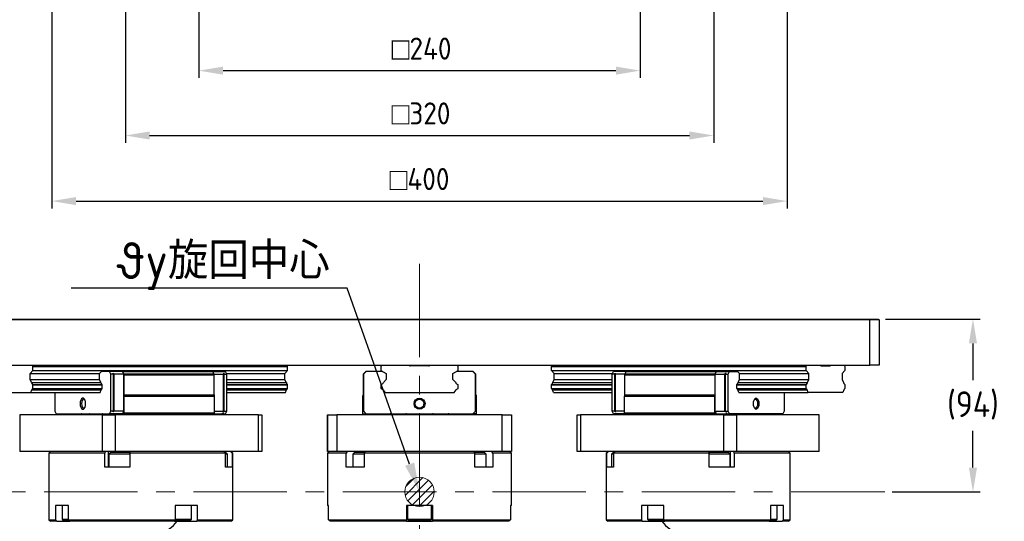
# Model space of a CAD drawing. Header units: millimetres. Extents: x -4576 to 39809, y -642 to 77172.
# Tile 12 of 42: x 284 to 418, y 32 to 100. Entities that reach past the tile are written whole.
import ezdxf
from ezdxf import colors
from ezdxf.entities.mleader import LeaderData, LeaderLine
from ezdxf.math import Vec2, Vec3

# ---------------------------------------------------------------- set-up
doc = ezdxf.new("R2010")
doc.units = ezdxf.units.MM
doc.header["$PDSIZE"] = -1
doc.linetypes.add('CENTERX2', pattern=[20.32, 12.7, -2.54, 2.54, -2.54])
doc.layers.add('AM_5', color=3, linetype='Continuous', lineweight=25)
doc.styles.add('ACISOGDT', font='isocp.shx')
doc.styles.add('SLDTEXTSTYLE1', font='isocp.shx')
doc.styles.get("Standard").update_dxf_attribs({"font": 'isocp.shx', "height": 5})
doc.dimstyles.new('ISO-25$0', dxfattribs={"dimtxt": 4.5, "dimasz": 2.5, "dimexe": 1.25, "dimexo": 0.625, "dimtad": 1, "dimlfac": 4, "dimtxsty": 'ACISOGDT', "dimcen": 2.5, "dimadec": 0, "dimazin": 0, "dimtfac": 1, "dimtmove": 0, "dimatfit": 3, "dimfxl": 1, "dimarcsym": 0})

# ---------------------------------------------------------------- blocks, each defined once
blk = doc.blocks.new('SW_HATCH_9')
at = {"color": 0, "linetype": 'Continuous', "lineweight": 18}
for p, q in [((1.2, 0.08), (-1.21, -2.33)), ((0, 0), (-1.13, -1.13)), ((1.96, -0.28), (-0.85, -3.09)), ((2.48, -0.89), (-0.24, -3.61)), ((2.73, -1.76), (0.63, -3.86))]:
    blk.add_line(p, q, dxfattribs=at)
blk = doc.blocks.new('*D55')
at = {"layer": 'AM_5', "color": 0, "lineweight": -2, "transparency": 16777216}
for p, q in [((402.1, 59.68), (414.98, 59.68)), ((413.98, 56.37), (413.98, 51.38)), ((413.98, 39.48), (413.98, 44.48)), ((402.98, 36.18), (414.98, 36.18))]:
    blk.add_line(p, q, dxfattribs=at)
at = {"layer": 'AM_5', "color": 0, "transparency": 16777216}
for points in [[(413.43, 56.37), (414.53, 56.37), (413.98, 59.68)], [(413.43, 39.48), (414.53, 39.48), (413.98, 36.18)]]:
    blk.add_solid(points, dxfattribs=at)
at = {"layer": 'Defpoints', "color": 0, "transparency": 16777216}
for p in [(401.1, 59.68), (413.98, 59.68), (401.98, 36.18)]:
    blk.add_point(p, dxfattribs=at)
at = {"layer": 'AM_5', "color": 0, "transparency": 16777216, "insert": (413.98, 47.93), "char_height": 3.5, "attachment_point": 5, "style": 'ACISOGDT'}
blk.add_mtext('(94)', dxfattribs=at)
blk = doc.blocks.new('*D57')
at = {"layer": 'AM_5', "color": 0, "lineweight": -2, "transparency": 16777216}
for p, q in [((298.73, 141.66), (298.73, 83.64)), ((378.73, 141.66), (378.73, 83.64)), ((302.03, 84.64), (375.43, 84.64))]:
    blk.add_line(p, q, dxfattribs=at)
at = {"layer": 'AM_5', "color": 0, "transparency": 16777216}
for points in [[(302.03, 85.19), (302.03, 84.09), (298.73, 84.64)], [(375.43, 85.19), (375.43, 84.09), (378.73, 84.64)]]:
    blk.add_solid(points, dxfattribs=at)
at = {"layer": 'Defpoints', "color": 0, "transparency": 16777216}
for p in [(298.73, 142.66), (378.73, 142.66), (378.73, 84.64)]:
    blk.add_point(p, dxfattribs=at)
at = {"layer": 'AM_5', "color": 0, "transparency": 16777216, "insert": (338.93, 87.64), "char_height": 3, "attachment_point": 5, "style": 'SLDTEXTSTYLE1'}
blk.add_mtext('{\\Fisocp|c178;{\\Famgdt|c0;o}320}', dxfattribs=at)
blk = doc.blocks.new('*D58')
at = {"layer": 'AM_5', "color": 0, "lineweight": -2, "transparency": 16777216}
for p, q in [((308.73, 151.66), (308.73, 92.46)), ((368.73, 151.66), (368.73, 92.46)), ((312.03, 93.46), (365.43, 93.46))]:
    blk.add_line(p, q, dxfattribs=at)
at = {"layer": 'AM_5', "color": 0, "transparency": 16777216}
for points in [[(312.03, 94.01), (312.03, 92.91), (308.73, 93.46)], [(365.43, 94.01), (365.43, 92.91), (368.73, 93.46)]]:
    blk.add_solid(points, dxfattribs=at)
at = {"layer": 'Defpoints', "color": 0, "transparency": 16777216}
for p in [(308.73, 152.66), (368.73, 152.66), (368.73, 93.46)]:
    blk.add_point(p, dxfattribs=at)
at = {"layer": 'AM_5', "color": 0, "transparency": 16777216, "insert": (339.01, 96.46), "char_height": 3, "attachment_point": 5, "style": 'SLDTEXTSTYLE1'}
blk.add_mtext('{\\Fisocp|c178;{\\Famgdt|c0;o}240}', dxfattribs=at)
blk = doc.blocks.new('*D60')
at = {"layer": 'AM_5', "color": 0, "lineweight": -2, "transparency": 16777216}
for p, q in [((288.73, 131.66), (288.73, 74.72)), ((388.73, 131.66), (388.73, 74.72)), ((292.03, 75.72), (385.43, 75.72))]:
    blk.add_line(p, q, dxfattribs=at)
at = {"layer": 'AM_5', "color": 0, "transparency": 16777216}
for points in [[(292.03, 76.27), (292.03, 75.17), (288.73, 75.72)], [(385.43, 76.27), (385.43, 75.17), (388.73, 75.72)]]:
    blk.add_solid(points, dxfattribs=at)
at = {"layer": 'Defpoints', "color": 0, "transparency": 16777216}
for p in [(288.73, 132.66), (388.73, 132.66), (388.73, 75.72)]:
    blk.add_point(p, dxfattribs=at)
at = {"layer": 'AM_5', "color": 0, "transparency": 16777216, "insert": (338.73, 78.72), "char_height": 3, "attachment_point": 5, "style": 'SLDTEXTSTYLE1'}
blk.add_mtext('{\\Fisocp|c178;{\\Famgdt|c0;o}400}', dxfattribs=at)

msp = doc.modelspace()

# ---------------------------------------------------------------- linework, layer by layer
at = {"color": 7, "linetype": 'CENTERX2', "lineweight": 18}
for p, q in [((338.73, 67.194), (338.73, -37.069)), ((401.98, 36.176), (275.48, 36.176))]:
    msp.add_line(p, q, dxfattribs=at)
at = {"color": 7, "linetype": 'Continuous', "lineweight": 25}
for p, q in [((399.98, 59.551), (277.48, 59.551)), ((277.532, 59.676), (399.928, 59.676)), ((399.928, 59.676), (399.98, 59.551)), ((399.928, 59.676), (401.105, 59.676)), ((399.98, 53.426), (399.98, 59.551)), ((401.23, 59.551), (399.98, 59.551)), ((401.105, 59.676), (401.23, 59.551)), ((401.23, 59.551), (401.23, 53.426)), ((277.48, 53.426), (399.98, 53.426)), ((285.783, 52.263), (286.146, 52.681)), ((285.783, 51.466), (285.783, 52.263)), ((285.783, 52.263), (295.223, 52.263)), ((286.146, 53.239), (286.052, 53.426)), ((286.146, 52.681), (286.146, 53.239)), ((286.146, 53.239), (320.787, 53.239)), ((286.146, 52.681), (320.787, 52.681)), ((295.223, 52.263), (295.473, 52.551)), ((295.223, 51.466), (295.223, 52.263)), ((296.586, 52.551), (295.473, 52.551)), ((296.773, 52.176), (296.586, 52.551)), ((298.339, 52.551), (296.586, 52.551)), ((297.057, 52.301), (297.228, 52.176)), ((297.119, 52.176), (297.057, 52.301)), ((298.527, 52.176), (298.339, 52.551)), ((298.364, 52.551), (298.339, 52.551)), ((298.515, 52.25), (298.364, 52.551)), ((298.364, 52.551), (310.619, 52.551)), ((298.515, 52.25), (310.769, 52.25)), ((310.769, 52.25), (310.619, 52.551)), ((310.619, 52.551), (312.347, 52.551)), ((312.126, 52.301), (312.08, 52.176)), ((312.188, 52.176), (312.126, 52.301)), ((312.126, 47.051), (312.126, 52.301)), ((312.535, 52.176), (312.347, 52.551)), ((312.491, 52.263), (320.424, 52.263)), ((320.424, 52.263), (320.787, 52.681)), ((320.424, 51.466), (320.424, 52.263)), ((320.787, 53.239), (320.693, 53.426)), ((320.787, 52.681), (320.787, 53.239)), ((331.48, 52.551), (331.105, 52.176)), ((331.48, 52.551), (331.105, 52.176)), ((331.23, 52.301), (331.105, 52.176)), ((331.43, 52.551), (331.128, 52.25)), ((331.43, 52.551), (331.128, 52.25)), ((331.128, 52.25), (331.128, 52.25)), ((331.48, 52.551), (331.43, 52.551)), ((331.43, 52.551), (331.43, 52.551)), ((333.705, 52.551), (331.48, 52.551)), ((331.48, 52.551), (331.48, 52.551)), ((333.667, 53.426), (333.48, 53.239)), ((333.667, 53.426), (333.48, 53.239)), ((333.48, 53.239), (333.48, 52.681)), ((333.48, 53.239), (333.48, 53.239)), ((333.48, 53.239), (333.48, 52.681)), ((333.48, 52.681), (334.205, 52.263)), ((333.48, 52.681), (333.48, 52.681)), ((333.48, 52.681), (333.705, 52.551)), ((333.667, 53.426), (333.667, 53.426)), ((334.205, 52.263), (334.205, 51.466)), ((334.205, 52.263), (334.205, 52.263)), ((339.981, 53.301), (337.479, 53.301)), ((337.479, 53.301), (337.479, 53.301)), ((340.106, 53.426), (340.106, 53.426)), ((343.255, 52.263), (343.98, 52.681)), ((343.255, 51.466), (343.255, 52.263)), ((345.98, 52.551), (343.755, 52.551)), ((343.98, 53.239), (343.792, 53.426)), ((343.98, 52.681), (343.98, 53.239)), ((346.355, 52.176), (345.98, 52.551)), ((346.03, 52.551), (345.98, 52.551)), ((346.332, 52.25), (346.03, 52.551)), ((356.673, 53.239), (356.767, 53.426)), ((356.673, 53.239), (391.314, 53.239)), ((356.673, 52.681), (356.673, 53.239)), ((356.673, 52.681), (391.314, 52.681)), ((357.036, 52.263), (356.673, 52.681)), ((357.036, 52.263), (364.969, 52.263)), ((357.036, 51.466), (357.036, 52.263)), ((364.925, 52.176), (365.113, 52.551)), ((366.841, 52.551), (365.113, 52.551)), ((365.272, 52.176), (365.334, 52.301)), ((365.334, 52.301), (365.38, 52.176)), ((365.334, 47.051), (365.334, 52.301)), ((366.691, 52.25), (366.841, 52.551)), ((366.691, 52.25), (378.945, 52.25)), ((366.841, 52.551), (379.096, 52.551)), ((378.933, 52.176), (379.121, 52.551)), ((378.945, 52.25), (379.096, 52.551)), ((379.096, 52.551), (379.121, 52.551)), ((379.121, 52.551), (380.874, 52.551)), ((380.403, 52.301), (380.232, 52.176)), ((380.341, 52.176), (380.403, 52.301)), ((380.687, 52.176), (380.874, 52.551)), ((380.874, 52.551), (381.987, 52.551)), ((382.237, 52.263), (381.987, 52.551)), ((382.237, 52.263), (391.677, 52.263)), ((382.237, 51.466), (382.237, 52.263)), ((391.314, 53.239), (391.408, 53.426)), ((391.314, 52.681), (391.314, 53.239)), ((391.677, 52.263), (391.314, 52.681)), ((391.677, 51.466), (391.677, 52.263)), ((393.314, 53.301), (394.564, 53.301)), ((396.564, 52.681), (396.202, 52.263)), ((396.202, 52.263), (396.202, 51.466)), ((396.47, 53.426), (396.564, 53.239)), ((396.564, 53.239), (396.564, 52.681)), ((401.23, 53.426), (399.98, 53.426)), ((285.979, 51.074), (285.783, 51.466)), ((285.783, 51.466), (295.223, 51.466)), ((285.979, 51.074), (295.419, 51.074)), ((295.419, 51.074), (295.223, 51.466)), ((296.773, 47.176), (296.773, 52.176)), ((297.119, 52.176), (296.773, 52.176)), ((297.119, 47.176), (297.119, 52.176)), ((298.527, 52.176), (297.228, 52.176)), ((297.228, 47.176), (297.228, 52.176)), ((298.527, 47.176), (298.527, 52.176)), ((298.552, 49.39), (298.552, 52.073)), ((298.552, 52.073), (310.806, 52.073)), ((310.795, 52.176), (312.08, 52.176)), ((310.806, 49.39), (310.806, 52.073)), ((312.08, 47.176), (312.08, 52.176)), ((312.188, 52.176), (312.535, 52.176)), ((312.188, 47.176), (312.188, 52.176)), ((312.535, 47.176), (312.535, 52.176)), ((312.535, 51.466), (320.424, 51.466)), ((312.535, 51.074), (320.62, 51.074)), ((320.62, 51.074), (320.424, 51.466)), ((331.055, 52.073), (331.055, 49.39)), ((331.055, 52.073), (331.055, 52.073)), ((331.055, 52.073), (331.055, 49.39)), ((331.105, 52.176), (331.105, 47.176)), ((331.105, 52.176), (331.105, 52.176)), ((331.105, 52.176), (331.105, 52.176)), ((331.105, 47.176), (331.105, 52.176)), ((334.205, 51.466), (333.813, 51.074)), ((333.813, 51.074), (333.813, 51.074)), ((334.205, 51.466), (334.205, 51.466)), ((343.647, 51.074), (343.255, 51.466)), ((346.355, 47.176), (346.355, 52.176)), ((346.405, 49.39), (346.405, 52.073)), ((356.84, 51.074), (357.036, 51.466)), ((356.84, 51.074), (364.925, 51.074)), ((357.036, 51.466), (364.925, 51.466)), ((365.272, 52.176), (364.925, 52.176)), ((364.925, 47.176), (364.925, 52.176)), ((365.272, 47.176), (365.272, 52.176)), ((366.665, 52.176), (365.38, 52.176)), ((365.38, 47.176), (365.38, 52.176)), ((366.654, 52.073), (378.908, 52.073)), ((366.654, 49.39), (366.654, 52.073)), ((378.908, 49.39), (378.908, 52.073)), ((378.933, 52.176), (380.232, 52.176)), ((378.933, 47.176), (378.933, 52.176)), ((380.232, 47.176), (380.232, 52.176)), ((380.341, 52.176), (380.687, 52.176)), ((380.341, 47.176), (380.341, 52.176)), ((380.687, 47.176), (380.687, 52.176)), ((382.041, 51.074), (382.237, 51.466)), ((382.041, 51.074), (391.481, 51.074)), ((382.237, 51.466), (391.677, 51.466)), ((391.481, 51.074), (391.677, 51.466)), ((396.202, 51.466), (396.398, 51.074)), ((281.176, 49.676), (285.866, 49.676)), ((285.866, 49.676), (286.014, 50.057)), ((285.866, 49.676), (295.306, 49.676)), ((286.014, 50.057), (295.454, 50.057)), ((286.068, 50.15), (286.146, 50.236)), ((286.068, 50.15), (295.508, 50.15)), ((286.146, 50.741), (286.122, 50.789)), ((286.122, 50.789), (295.562, 50.789)), ((286.146, 50.236), (286.146, 50.741)), ((286.146, 50.741), (295.586, 50.741)), ((286.146, 50.236), (295.586, 50.236)), ((289.148, 49.676), (289.148, 47.176)), ((295.306, 49.676), (295.454, 50.057)), ((295.508, 50.15), (295.586, 50.236)), ((295.586, 50.741), (295.562, 50.789)), ((295.586, 50.236), (295.586, 50.741)), ((312.535, 50.789), (320.763, 50.789)), ((312.535, 50.741), (320.787, 50.741)), ((312.535, 50.236), (320.787, 50.236)), ((312.535, 50.15), (320.709, 50.15)), ((312.535, 50.057), (320.655, 50.057)), ((312.535, 49.676), (320.507, 49.676)), ((320.507, 49.676), (320.655, 50.057)), ((320.709, 50.15), (320.787, 50.236)), ((320.787, 50.741), (320.763, 50.789)), ((320.787, 50.236), (320.787, 50.741)), ((333.527, 50.789), (333.48, 50.741)), ((333.48, 50.741), (333.48, 50.236)), ((333.48, 50.741), (333.48, 50.741)), ((333.48, 50.236), (333.636, 50.15)), ((333.48, 50.236), (333.48, 50.236)), ((333.527, 50.789), (333.527, 50.789)), ((333.636, 50.15), (333.636, 50.15)), ((333.744, 50.057), (334.04, 49.676)), ((333.744, 50.057), (333.744, 50.057)), ((334.04, 49.676), (343.42, 49.676)), ((334.04, 49.676), (334.04, 49.676)), ((343.42, 49.676), (343.716, 50.057)), ((343.824, 50.15), (343.98, 50.236)), ((343.98, 50.741), (343.933, 50.789)), ((343.98, 50.236), (343.98, 50.741)), ((356.673, 50.741), (356.697, 50.789)), ((356.673, 50.741), (364.925, 50.741)), ((356.673, 50.236), (356.673, 50.741)), ((356.673, 50.236), (364.925, 50.236)), ((356.751, 50.15), (356.673, 50.236)), ((356.697, 50.789), (364.925, 50.789)), ((356.751, 50.15), (364.925, 50.15)), ((356.953, 49.676), (356.805, 50.057)), ((356.805, 50.057), (364.925, 50.057)), ((356.953, 49.676), (364.925, 49.676)), ((381.874, 50.741), (381.898, 50.789)), ((381.874, 50.741), (391.314, 50.741)), ((381.874, 50.236), (381.874, 50.741)), ((381.874, 50.236), (391.314, 50.236)), ((381.952, 50.15), (381.874, 50.236)), ((381.898, 50.789), (391.338, 50.789)), ((381.952, 50.15), (391.392, 50.15)), ((382.154, 49.676), (382.006, 50.057)), ((382.006, 50.057), (391.446, 50.057)), ((382.154, 49.676), (391.594, 49.676)), ((388.312, 49.676), (388.312, 47.176)), ((391.314, 50.741), (391.338, 50.789)), ((391.314, 50.236), (391.314, 50.741)), ((391.392, 50.15), (391.314, 50.236)), ((391.594, 49.676), (391.446, 50.057)), ((396.284, 49.676), (391.594, 49.676)), ((396.432, 50.057), (396.284, 49.676)), ((396.564, 50.236), (396.486, 50.15)), ((396.54, 50.789), (396.564, 50.741)), ((396.564, 50.741), (396.564, 50.236)), ((298.552, 49.39), (310.806, 49.39)), ((298.589, 49.176), (298.564, 49.282)), ((298.564, 49.282), (310.818, 49.282)), ((298.589, 46.905), (298.589, 49.176)), ((298.589, 49.176), (310.844, 49.176)), ((310.844, 49.176), (310.818, 49.282)), ((310.844, 46.905), (310.844, 49.176)), ((331.031, 49.282), (330.98, 49.176)), ((331.031, 49.282), (330.98, 49.176)), ((330.98, 49.176), (330.98, 46.905)), ((330.98, 49.176), (330.98, 49.176)), ((330.98, 49.176), (330.98, 46.905)), ((331.031, 49.282), (331.031, 49.282)), ((331.055, 49.39), (331.055, 49.39)), ((346.48, 49.176), (346.429, 49.282)), ((346.48, 46.905), (346.48, 49.176)), ((366.616, 49.176), (366.642, 49.282)), ((366.616, 49.176), (378.871, 49.176)), ((366.616, 46.905), (366.616, 49.176)), ((366.642, 49.282), (378.896, 49.282)), ((366.654, 49.39), (378.908, 49.39)), ((378.871, 49.176), (378.896, 49.282)), ((378.871, 46.905), (378.871, 49.176)), ((289.148, 47.176), (289.336, 46.801)), ((296.586, 46.801), (296.773, 47.176)), ((297.119, 47.176), (296.773, 47.176)), ((296.932, 46.801), (296.994, 46.926)), ((296.994, 46.926), (297.04, 46.801)), ((297.057, 47.051), (297.119, 47.176)), ((297.228, 47.176), (297.057, 47.051)), ((298.527, 47.176), (297.228, 47.176)), ((298.339, 46.801), (298.527, 47.176)), ((298.589, 46.905), (310.844, 46.905)), ((310.844, 47.176), (312.08, 47.176)), ((312.063, 46.926), (311.893, 46.801)), ((312.001, 46.801), (312.063, 46.926)), ((312.08, 47.176), (312.126, 47.051)), ((312.126, 47.051), (312.188, 47.176)), ((312.188, 47.176), (312.535, 47.176)), ((312.347, 46.801), (312.535, 47.176)), ((330.98, 46.905), (330.98, 46.905)), ((331.105, 47.176), (331.48, 46.801)), ((331.105, 47.176), (331.105, 47.176)), ((331.105, 47.176), (331.48, 46.801)), ((331.105, 47.176), (331.105, 47.176)), ((331.23, 47.051), (331.105, 47.176)), ((331.355, 46.926), (331.48, 46.801)), ((345.98, 46.801), (346.355, 47.176)), ((365.113, 46.801), (364.925, 47.176)), ((365.272, 47.176), (364.925, 47.176)), ((365.334, 47.051), (365.272, 47.176)), ((365.38, 47.176), (365.334, 47.051)), ((366.616, 47.176), (365.38, 47.176)), ((365.397, 46.926), (365.567, 46.801)), ((365.459, 46.801), (365.397, 46.926)), ((366.616, 46.905), (378.871, 46.905)), ((379.121, 46.801), (378.933, 47.176)), ((378.933, 47.176), (380.232, 47.176)), ((380.232, 47.176), (380.403, 47.051)), ((380.341, 47.176), (380.687, 47.176)), ((380.403, 47.051), (380.341, 47.176)), ((380.466, 46.926), (380.42, 46.801)), ((380.528, 46.801), (380.466, 46.926)), ((380.874, 46.801), (380.687, 47.176)), ((388.312, 47.176), (388.124, 46.801)), ((284.391, 46.676), (284.391, 41.676)), ((295.641, 46.676), (284.391, 46.676)), ((289.336, 46.801), (296.586, 46.801)), ((290.85, 46.801), (290.939, 46.728)), ((290.939, 46.728), (291.01, 46.676)), ((292.777, 46.789), (293.798, 46.789)), ((295.641, 41.676), (295.641, 46.676)), ((295.641, 46.676), (297.349, 46.676)), ((295.652, 46.789), (296.673, 46.789)), ((296.932, 46.801), (296.586, 46.801)), ((297.04, 46.801), (296.932, 46.801)), ((298.339, 46.801), (297.04, 46.801)), ((297.349, 46.676), (297.349, 41.676)), ((316.834, 46.676), (297.349, 46.676)), ((298.578, 46.801), (298.339, 46.801)), ((298.616, 46.728), (298.578, 46.801)), ((298.616, 46.728), (310.743, 46.728)), ((298.635, 46.676), (298.616, 46.728)), ((310.743, 46.728), (310.673, 46.676)), ((310.832, 46.801), (310.743, 46.728)), ((310.832, 46.801), (311.893, 46.801)), ((312.001, 46.801), (311.893, 46.801)), ((312.001, 46.801), (312.347, 46.801)), ((316.834, 41.676), (316.834, 46.676)), ((316.834, 46.676), (317.292, 46.676)), ((317.292, 46.676), (317.292, 41.676)), ((326.23, 41.676), (326.23, 46.676)), ((326.23, 46.676), (327.48, 46.676)), ((326.23, 46.676), (326.23, 41.676)), ((326.23, 46.676), (326.23, 46.676)), ((327.48, 46.676), (327.48, 41.676)), ((349.98, 46.676), (327.48, 46.676)), ((331.002, 46.801), (331.48, 46.801)), ((331.053, 46.728), (331.002, 46.801)), ((331.002, 46.801), (331.053, 46.728)), ((331.053, 46.728), (331.053, 46.728)), ((331.053, 46.728), (331.105, 46.676)), ((331.105, 46.676), (331.053, 46.728)), ((331.48, 46.801), (345.98, 46.801)), ((331.48, 46.801), (331.48, 46.801)), ((331.48, 46.801), (331.48, 46.801)), ((334.833, 46.789), (336.876, 46.789)), ((340.583, 46.789), (342.626, 46.789)), ((346.458, 46.801), (345.98, 46.801)), ((346.355, 46.676), (346.407, 46.728)), ((346.407, 46.728), (346.458, 46.801)), ((349.98, 41.676), (349.98, 46.676)), ((349.98, 46.676), (351.23, 46.676)), ((351.23, 46.676), (351.23, 41.676)), ((360.168, 41.676), (360.168, 46.676)), ((360.168, 46.676), (360.626, 46.676)), ((360.626, 46.676), (360.626, 41.676)), ((380.111, 46.676), (360.626, 46.676)), ((365.459, 46.801), (365.113, 46.801)), ((365.459, 46.801), (365.567, 46.801)), ((366.628, 46.801), (365.567, 46.801)), ((366.717, 46.728), (366.628, 46.801)), ((366.717, 46.728), (378.844, 46.728)), ((366.787, 46.676), (366.717, 46.728)), ((378.844, 46.728), (378.825, 46.676)), ((378.882, 46.801), (378.844, 46.728)), ((378.882, 46.801), (379.121, 46.801)), ((379.121, 46.801), (380.42, 46.801)), ((380.111, 41.676), (380.111, 46.676)), ((380.111, 46.676), (381.819, 46.676)), ((380.42, 46.801), (380.528, 46.801)), ((380.528, 46.801), (380.874, 46.801)), ((380.787, 46.789), (381.808, 46.789)), ((388.124, 46.801), (380.874, 46.801)), ((381.819, 46.676), (381.819, 41.676)), ((393.069, 46.676), (381.819, 46.676)), ((383.662, 46.789), (384.683, 46.789)), ((386.45, 46.676), (386.521, 46.728)), ((386.521, 46.728), (386.61, 46.801)), ((393.069, 41.676), (393.069, 46.676)), ((295.641, 41.676), (284.391, 41.676)), ((288.554, 41.676), (288.341, 41.464)), ((297.349, 41.676), (295.641, 41.676)), ((296.003, 41.676), (295.948, 41.464)), ((296.433, 39.526), (296.433, 41.676)), ((296.699, 41.526), (296.499, 41.326)), ((299.37, 41.526), (296.699, 41.526)), ((316.834, 41.676), (297.349, 41.676)), ((299.328, 41.464), (299.384, 41.676)), ((312.136, 41.676), (312.344, 41.464)), ((312.409, 41.526), (312.301, 41.526)), ((312.609, 41.326), (312.409, 41.526)), ((313.249, 41.464), (313.042, 41.676)), ((313.341, 41.464), (313.129, 41.676)), ((317.292, 41.676), (316.834, 41.676)), ((326.442, 41.676), (326.23, 41.464)), ((327.48, 41.676), (326.23, 41.676)), ((326.23, 41.676), (326.23, 41.676)), ((349.98, 41.676), (327.48, 41.676)), ((328.893, 41.676), (328.741, 41.464)), ((329.88, 41.526), (329.68, 41.326)), ((331.261, 41.526), (329.88, 41.526)), ((330.068, 41.526), (330.068, 41.676)), ((331.216, 41.464), (331.367, 41.676)), ((346.093, 41.676), (346.244, 41.464)), ((347.58, 41.526), (346.202, 41.526)), ((347.392, 41.526), (347.392, 41.676)), ((347.78, 41.326), (347.58, 41.526)), ((348.719, 41.464), (348.567, 41.676)), ((351.23, 41.676), (349.98, 41.676)), ((351.23, 41.464), (351.017, 41.676)), ((360.626, 41.676), (360.168, 41.676)), ((380.111, 41.676), (360.626, 41.676)), ((364.331, 41.676), (364.119, 41.464)), ((364.418, 41.676), (364.211, 41.464)), ((365.051, 41.526), (364.851, 41.326)), ((365.151, 41.526), (365.051, 41.526)), ((365.116, 41.464), (365.324, 41.676)), ((378.076, 41.676), (378.132, 41.464)), ((380.761, 41.526), (378.099, 41.526)), ((381.819, 41.676), (380.111, 41.676)), ((380.961, 41.326), (380.761, 41.526)), ((381.027, 39.526), (381.027, 41.676)), ((381.512, 41.464), (381.457, 41.676)), ((393.069, 41.676), (381.819, 41.676)), ((389.119, 41.464), (388.906, 41.676)), ((288.341, 41.464), (288.341, 32.389)), ((295.948, 41.464), (288.341, 41.464)), ((295.948, 39.526), (295.948, 41.464)), ((296.499, 41.326), (296.499, 39.526)), ((299.328, 41.326), (296.499, 41.326)), ((299.328, 41.464), (299.328, 39.526)), ((312.344, 41.464), (299.328, 41.464)), ((312.344, 39.526), (312.344, 41.464)), ((312.609, 41.326), (312.344, 41.326)), ((312.609, 39.526), (312.609, 41.326)), ((313.249, 41.464), (313.249, 39.526)), ((313.341, 41.464), (313.249, 41.464)), ((313.341, 32.389), (313.341, 41.464)), ((326.23, 41.464), (326.23, 34.326)), ((328.741, 41.464), (326.23, 41.464)), ((328.741, 39.526), (328.741, 41.464)), ((329.68, 41.326), (329.68, 39.526)), ((331.216, 41.326), (329.68, 41.326)), ((331.216, 41.464), (331.216, 39.526)), ((346.244, 41.464), (331.216, 41.464)), ((346.244, 39.526), (346.244, 41.464)), ((347.78, 41.326), (346.244, 41.326)), ((347.78, 39.526), (347.78, 41.326)), ((348.719, 41.464), (348.719, 39.526)), ((351.23, 41.464), (348.719, 41.464)), ((351.23, 34.326), (351.23, 41.464)), ((364.119, 41.464), (364.119, 32.389)), ((364.211, 41.464), (364.119, 41.464)), ((364.211, 39.526), (364.211, 41.464)), ((364.851, 41.326), (364.851, 39.526)), ((365.116, 41.326), (364.851, 41.326)), ((365.116, 41.464), (365.116, 39.526)), ((378.132, 41.464), (365.116, 41.464)), ((378.132, 39.526), (378.132, 41.464)), ((380.961, 41.326), (378.132, 41.326)), ((380.961, 39.526), (380.961, 41.326)), ((381.512, 41.464), (381.512, 39.526)), ((389.119, 41.464), (381.512, 41.464)), ((389.119, 32.389), (389.119, 41.464)), ((299.328, 39.526), (295.948, 39.526)), ((313.249, 39.526), (312.344, 39.526)), ((331.216, 39.526), (328.741, 39.526)), ((348.719, 39.526), (346.244, 39.526)), ((365.116, 39.526), (364.211, 39.526)), ((381.512, 39.526), (378.132, 39.526)), ((290.998, 34.326), (289.248, 34.326)), ((289.248, 34.326), (289.248, 32.389)), ((290.123, 34.326), (290.123, 32.451)), ((290.998, 32.389), (290.998, 34.326)), ((308.545, 34.326), (305.514, 34.326)), ((305.514, 34.326), (305.514, 32.389)), ((307.716, 32.451), (307.716, 34.326)), ((308.545, 32.389), (308.545, 34.326)), ((326.353, 34.326), (326.23, 34.326)), ((326.353, 32.389), (326.353, 34.326)), ((340.48, 34.326), (336.98, 34.326)), ((336.98, 34.326), (336.98, 32.389)), ((336.98, 34.326), (336.98, 32.176)), ((337.105, 34.326), (337.105, 32.451)), ((340.355, 32.451), (340.355, 34.326)), ((340.48, 32.389), (340.48, 34.326)), ((340.48, 34.326), (340.48, 32.176)), ((340.48, 34.326), (340.48, 34.326)), ((351.23, 34.326), (351.107, 34.326)), ((351.107, 34.326), (351.107, 32.389)), ((371.946, 34.326), (368.915, 34.326)), ((368.915, 34.326), (368.915, 32.389)), ((369.744, 34.326), (369.744, 32.451)), ((371.946, 32.389), (371.946, 34.326)), ((388.212, 34.326), (386.462, 34.326)), ((386.462, 34.326), (386.462, 32.389)), ((387.337, 32.451), (387.337, 34.326)), ((388.212, 32.389), (388.212, 34.326)), ((288.341, 32.389), (288.554, 32.176)), ((288.341, 32.389), (289.248, 32.389)), ((289.434, 32.176), (288.554, 32.176)), ((289.248, 32.389), (289.434, 32.176)), ((289.434, 32.176), (290.873, 32.176)), ((290.123, 32.451), (290.248, 32.326)), ((290.123, 32.451), (290.998, 32.451)), ((290.248, 32.326), (291.043, 32.326)), ((290.873, 32.326), (290.873, 32.176)), ((290.873, 32.176), (291.172, 32.176)), ((290.998, 32.389), (305.514, 32.389)), ((291.184, 32.176), (290.998, 32.389)), ((305.407, 32.176), (291.184, 32.176)), ((305.399, 32.176), (307.607, 32.176)), ((305.514, 32.389), (305.407, 32.176)), ((305.472, 32.326), (307.591, 32.326)), ((305.514, 32.451), (307.716, 32.451)), ((307.591, 32.326), (307.716, 32.451)), ((307.607, 32.342), (307.607, 32.176)), ((307.607, 32.176), (308.438, 32.176)), ((308.438, 32.176), (308.545, 32.389)), ((313.129, 32.176), (308.438, 32.176)), ((308.545, 32.389), (313.341, 32.389)), ((313.129, 32.176), (313.341, 32.389)), ((326.353, 32.389), (336.98, 32.389)), ((326.568, 32.176), (326.353, 32.389)), ((336.98, 32.176), (326.568, 32.176)), ((336.98, 32.389), (336.98, 32.176)), ((336.98, 32.176), (340.48, 32.176)), ((337.105, 32.451), (337.23, 32.326)), ((337.105, 32.451), (340.355, 32.451)), ((337.23, 32.326), (340.23, 32.326)), ((340.23, 32.326), (340.355, 32.451)), ((340.48, 32.389), (351.107, 32.389)), ((340.48, 32.176), (340.48, 32.389)), ((350.892, 32.176), (340.48, 32.176)), ((340.48, 32.176), (340.48, 32.176)), ((351.107, 32.389), (350.892, 32.176)), ((364.119, 32.389), (364.331, 32.176)), ((364.119, 32.389), (368.915, 32.389)), ((369.022, 32.176), (364.331, 32.176)), ((368.915, 32.389), (369.022, 32.176)), ((369.022, 32.176), (369.853, 32.176)), ((369.744, 32.451), (369.869, 32.326)), ((369.744, 32.451), (371.946, 32.451)), ((369.853, 32.342), (369.853, 32.176)), ((369.853, 32.176), (372.065, 32.176)), ((369.869, 32.326), (371.984, 32.326)), ((371.946, 32.389), (386.462, 32.389)), ((372.053, 32.176), (371.946, 32.389)), ((386.276, 32.176), (372.053, 32.176)), ((386.462, 32.389), (386.276, 32.176)), ((386.285, 32.176), (386.587, 32.176)), ((386.421, 32.326), (387.008, 32.326)), ((386.462, 32.451), (387.116, 32.451)), ((386.587, 32.326), (386.587, 32.176)), ((386.587, 32.176), (388.026, 32.176)), ((387.008, 32.326), (387.212, 32.326)), ((387.116, 32.451), (387.337, 32.451)), ((387.212, 32.326), (387.337, 32.451)), ((388.026, 32.176), (388.212, 32.389)), ((388.906, 32.176), (388.026, 32.176)), ((388.212, 32.389), (389.119, 32.389)), ((388.906, 32.176), (389.119, 32.389))]:
    msp.add_line(p, q, dxfattribs=at)
at = {"color": 7, "linetype": 'Continuous', "lineweight": 25, "flags": 128}
for points in [[(393.314, 53.301), (393.302, 53.304), (393.29, 53.311), (393.279, 53.322), (393.27, 53.338), (393.262, 53.357), (393.256, 53.378), (393.252, 53.402), (393.251, 53.426)], [(394.627, 53.426), (394.626, 53.402), (394.622, 53.378), (394.616, 53.357), (394.609, 53.338), (394.599, 53.322), (394.588, 53.311), (394.577, 53.304), (394.564, 53.301)], [(292.586, 48.176), (292.608, 47.92), (292.673, 47.694), (292.773, 47.527), (292.895, 47.438), (293.026, 47.438), (293.148, 47.527), (293.248, 47.694), (293.313, 47.92), (293.336, 48.176), (293.313, 48.433), (293.248, 48.658), (293.148, 48.826), (293.026, 48.915), (292.895, 48.915), (292.773, 48.826), (292.673, 48.658), (292.608, 48.433), (292.586, 48.176)], [(293.216, 48.725), (293.195, 48.744), (293.078, 48.791), (292.96, 48.744), (292.86, 48.611), (292.794, 48.411), (292.77, 48.176), (292.794, 47.941), (292.86, 47.742), (292.96, 47.608), (293.078, 47.562), (293.195, 47.608), (293.216, 47.627)], [(384.124, 48.176), (384.147, 48.433), (384.212, 48.658), (384.312, 48.826), (384.434, 48.915), (384.565, 48.915), (384.687, 48.826), (384.787, 48.658), (384.852, 48.433), (384.874, 48.176), (384.852, 47.92), (384.787, 47.694), (384.687, 47.527), (384.565, 47.438), (384.434, 47.438), (384.312, 47.527), (384.212, 47.694), (384.147, 47.92), (384.124, 48.176)], [(384.244, 48.725), (384.265, 48.744), (384.382, 48.791), (384.5, 48.744), (384.599, 48.611), (384.666, 48.411), (384.69, 48.176), (384.666, 47.941), (384.599, 47.742), (384.5, 47.608), (384.382, 47.562), (384.265, 47.608), (384.244, 47.627)]]:
    msp.add_lwpolyline(points, dxfattribs=at)
at = {"color": 7, "linetype": 'Continuous', "lineweight": 25}
for radius in [0.75, 0.615]:
    msp.add_circle((338.73, 48.176), radius, dxfattribs=at)
at = {"color": 0, "linetype": 'Continuous', "lineweight": 15}
msp.add_circle((338.73, 36.176), 2, dxfattribs=at)
at = {"color": 7, "linetype": 'Continuous', "lineweight": 25}
for centre, radius, start, end in [((298.146, 52.081), 0.406, 358.85667, 24.54517), ((310.4, 52.081), 0.406, 358.85667, 24.54517), ((331.305, 52.073), 0.25, 135, 180), ((331.305, 52.073), 0.25, 135, 180), ((337.479, 53.426), 0.125, 180, 270), ((339.981, 53.426), 0.125, 270, 360), ((339.981, 53.426), 0.125, 270, 360), ((346.155, 52.073), 0.25, 360, 45), ((367.06, 52.081), 0.406, 155.45483, 181.14333), ((379.314, 52.081), 0.406, 155.45483, 181.14333), ((286.312, 51.062), 0.332, 177.86834, 235.26177), ((295.751, 51.062), 0.332, 177.86834, 235.26177), ((320.953, 51.062), 0.332, 177.86834, 235.26177), ((333.461, 51.14), 0.357, 280.61766, 349.38234), ((343.998, 51.14), 0.357, 190.61766, 259.38234), ((356.507, 51.062), 0.332, 304.73824, 2.13166), ((381.709, 51.062), 0.332, 304.73824, 2.13166), ((391.148, 51.062), 0.332, 304.73824, 2.13166), ((396.73, 51.062), 0.332, 177.86834, 235.26176), ((286.3, 49.952), 0.304, 139.60658, 159.90685), ((295.739, 49.952), 0.304, 139.60658, 159.90685), ((320.941, 49.952), 0.304, 139.60658, 159.90685), ((333.461, 49.837), 0.358, 37.91012, 60.85741), ((343.998, 49.837), 0.358, 119.14259, 142.08988), ((356.519, 49.952), 0.304, 20.09315, 40.39341), ((381.721, 49.952), 0.304, 20.09315, 40.39341), ((391.16, 49.952), 0.304, 20.09315, 40.39341), ((396.718, 49.952), 0.304, 139.60659, 159.90685), ((299.019, 49.388), 0.468, 179.80588, 193.11047), ((311.274, 49.388), 0.468, 179.80588, 193.11047), ((330.805, 49.39), 0.25, 334.48741, 360), ((330.805, 49.39), 0.25, 334.48741, 360), ((338.73, 48.176), 0.615, 360, 88.63861), ((346.655, 49.39), 0.25, 180, 205.51259), ((366.186, 49.388), 0.468, 346.88953, 0.19412), ((378.441, 49.388), 0.468, 346.88953, 0.19412), ((298.119, 46.903), 0.47, 347.46045, 0.17053), ((310.373, 46.903), 0.47, 347.46045, 0.17053), ((331.23, 46.905), 0.25, 180, 204.45636), ((331.23, 46.905), 0.25, 180, 204.45636), ((338.73, 48.176), 0.615, 268.63861, 360), ((346.23, 46.905), 0.25, 335.54364, 360), ((367.087, 46.903), 0.47, 179.82947, 192.53955), ((379.341, 46.903), 0.47, 179.82947, 192.53955), ((300.841, 36.176), 6.35, 293.91653, 320.9557), ((376.619, 36.176), 6.35, 219.04431, 246.08347)]:
    msp.add_arc(centre, radius, start, end, dxfattribs=at)
for points, knots in [([(292.777, 46.789), (292.768, 46.787), (292.749, 46.784), (292.741, 46.759), (292.747, 46.723), (292.762, 46.692), (292.77, 46.676)], [0, 0, 0, 0, 0.2289066, 0.4656093, 0.7207989, 1, 1, 1, 1]), ([(294, 46.676), (293.98, 46.692), (293.942, 46.723), (293.885, 46.759), (293.835, 46.784), (293.81, 46.787), (293.798, 46.789)], [0, 0, 0, 0, 0.2792011, 0.5343907, 0.7710934, 1, 1, 1, 1]), ([(295.652, 46.789), (295.643, 46.787), (295.624, 46.784), (295.616, 46.759), (295.622, 46.723), (295.637, 46.692), (295.645, 46.676)], [0, 0, 0, 0, 0.2289066, 0.4656093, 0.7207989, 1, 1, 1, 1]), ([(296.875, 46.676), (296.855, 46.692), (296.817, 46.723), (296.76, 46.759), (296.71, 46.784), (296.685, 46.787), (296.673, 46.789)], [0, 0, 0, 0, 0.2792011, 0.5343907, 0.7710934, 1, 1, 1, 1]), ([(334.833, 46.789), (334.812, 46.787), (334.769, 46.784), (334.711, 46.759), (334.66, 46.723), (334.637, 46.692), (334.625, 46.676)], [0, 0, 0, 0, 0.2289066, 0.4656093, 0.7207989, 1, 1, 1, 1]), ([(337.085, 46.676), (337.073, 46.692), (337.05, 46.723), (336.999, 46.759), (336.941, 46.784), (336.898, 46.787), (336.876, 46.789)], [0, 0, 0, 0, 0.2792011, 0.5343907, 0.7710934, 1, 1, 1, 1]), ([(336.876, 46.789), (336.898, 46.787), (336.941, 46.784), (336.999, 46.759), (337.05, 46.723), (337.073, 46.692), (337.085, 46.676)], [0, 0, 0, 0, 0.2289066, 0.4656093, 0.7207989, 1, 1, 1, 1]), ([(340.583, 46.789), (340.562, 46.787), (340.519, 46.784), (340.461, 46.759), (340.41, 46.723), (340.387, 46.692), (340.375, 46.676)], [0, 0, 0, 0, 0.2289066, 0.4656093, 0.7207989, 1, 1, 1, 1]), ([(342.835, 46.676), (342.823, 46.692), (342.8, 46.723), (342.749, 46.759), (342.691, 46.784), (342.648, 46.787), (342.626, 46.789)], [0, 0, 0, 0, 0.2792011, 0.5343907, 0.7710934, 1, 1, 1, 1]), ([(342.626, 46.789), (342.648, 46.787), (342.691, 46.784), (342.749, 46.759), (342.8, 46.723), (342.823, 46.692), (342.835, 46.676)], [0, 0, 0, 0, 0.2289066, 0.4656093, 0.7207989, 1, 1, 1, 1]), ([(380.787, 46.789), (380.775, 46.787), (380.75, 46.784), (380.7, 46.759), (380.643, 46.723), (380.605, 46.692), (380.585, 46.676)], [0, 0, 0, 0, 0.22890659, 0.46560929, 0.72079894, 1, 1, 1, 1]), ([(381.815, 46.676), (381.823, 46.692), (381.838, 46.723), (381.844, 46.759), (381.836, 46.784), (381.817, 46.787), (381.808, 46.789)], [0, 0, 0, 0, 0.2792011, 0.5343907, 0.7710934, 1, 1, 1, 1]), ([(383.662, 46.789), (383.65, 46.787), (383.625, 46.784), (383.575, 46.759), (383.518, 46.723), (383.48, 46.692), (383.46, 46.676)], [0, 0, 0, 0, 0.2289066, 0.4656093, 0.7207989, 1, 1, 1, 1]), ([(384.69, 46.676), (384.698, 46.692), (384.713, 46.723), (384.719, 46.759), (384.711, 46.784), (384.692, 46.787), (384.683, 46.789)], [0, 0, 0, 0, 0.27920106, 0.53439071, 0.77109341, 1, 1, 1, 1])]:
    msp.add_open_spline(points, degree=3, knots=knots, dxfattribs=at)

# ---------------------------------------------------------------- block references
at = {"color": 0, "linetype": 'Continuous', "lineweight": 15}
msp.add_blockref('SW_HATCH_9', (337.999, 38.038), dxfattribs=at)

# ---------------------------------------------------------------- dimensions: what is measured, and where the dimension line sits
at = {"layer": 'AM_5'}
for base, p1, p2, picture, middle in [((368.73, 93.457), (308.73, 152.661), (368.73, 152.661), '*D58', (339.011, 93.457)), ((378.73, 84.644), (298.73, 142.661), (378.73, 142.661), '*D57', (338.932, 84.644))]:
    dim = msp.add_linear_dim(base=base, p1=p1, p2=p2, angle=0, text='{\\Fisocp|c178;<>}', dimstyle='ISO-25$0', override={"dimtxt": 3, "dimasz": 3.302, "dimexe": 1, "dimexo": 1, "dimgap": 1.5, "dimtih": 1, "dimtoh": 1, "dimdec": 0, "dimzin": 1, "dimpost": '{\\Famgdt|c0;o}<>', "dimtxsty": 'SLDTEXTSTYLE1', "dimadec": 2, "dimtzin": 1}, dxfattribs=at)
    dim.commit()
    dim.dimension.update_dxf_attribs({"geometry": picture, "text_midpoint": middle, "dimtype": 160})
for base, p1, p2, angle, text, override, picture, middle in [((388.73, 75.722), (288.73, 132.661), (388.73, 132.661), 0, '{\\Fisocp|c178;<>}', {"dimtxt": 3, "dimasz": 3.302, "dimexe": 1, "dimexo": 1, "dimgap": 1.5, "dimtih": 1, "dimtoh": 1, "dimdec": 0, "dimzin": 1, "dimpost": '{\\Famgdt|c0;o}<>', "dimtxsty": 'SLDTEXTSTYLE1', "dimadec": 2, "dimtzin": 1}, '*D60', (338.73, 78.722)), ((413.98, 59.676), (401.98, 36.176), (401.105, 59.676), 90, '(<>)', {"dimtxt": 3.5, "dimasz": 3.302, "dimexe": 1, "dimexo": 1, "dimgap": 1.524, "dimtih": 1, "dimtoh": 1, "dimdec": 0, "dimzin": 1, "dimpost": '', "dimadec": 2, "dimtzin": 1}, '*D55', (413.98, 47.926))]:
    dim = msp.add_linear_dim(base=base, p1=p1, p2=p2, angle=angle, text=text, dimstyle='ISO-25$0', override=override, dxfattribs=at)
    dim.commit()
    dim.dimension.update_dxf_attribs({"geometry": picture, "text_midpoint": middle})

# ---------------------------------------------------------------- leaders
ml = msp.add_multileader_mtext('Standard')
ml.set_content('{\\Fisocp,extfont|c128;θy旋回中心}', color=256, style='STANDARD')
ml.set_leader_properties()
ml.build(insert=Vec2(0, 0))
ml.multileader.update_dxf_attribs({"text_right_attachment_type": 6, "dogleg_length": 0.36})
ctx = ml.context
ctx.base_point, ctx.char_height, ctx.plane_origin = Vec3(293.682, 66.993), 5, Vec3(373.395, 50.841)
ctx.right_attachment, ctx.text_align_type = 6, 2
notes = []
notes.append((ctx, [(1, (1, 1, 0), (328.876, 63.868), (-1, 0), 0.36, [(0, [(338.73, 36.176)], 0, [])])]))
ctx.mtext.insert, ctx.mtext.alignment, ctx.mtext.flow_direction = Vec3(326.516, 70.118), 3, 5
for ctx, leaders in notes:
    for number, flags, end, landing, length, lines in leaders:
        leader = LeaderData()
        leader.index, (leader.has_last_leader_line, leader.has_dogleg_vector, leader.attachment_direction) = number, flags
        leader.last_leader_point, leader.dogleg_vector, leader.dogleg_length = Vec3(end), Vec3(landing), length
        for number, points, colour, breaks in lines:
            line = LeaderLine()
            line.index, line.vertices, line.color, line.breaks = number, Vec3.list(points), colors.encode_raw_color(colour), breaks
            leader.lines.append(line)
        ctx.leaders.append(leader)

doc.saveas('drawing.dxf')
